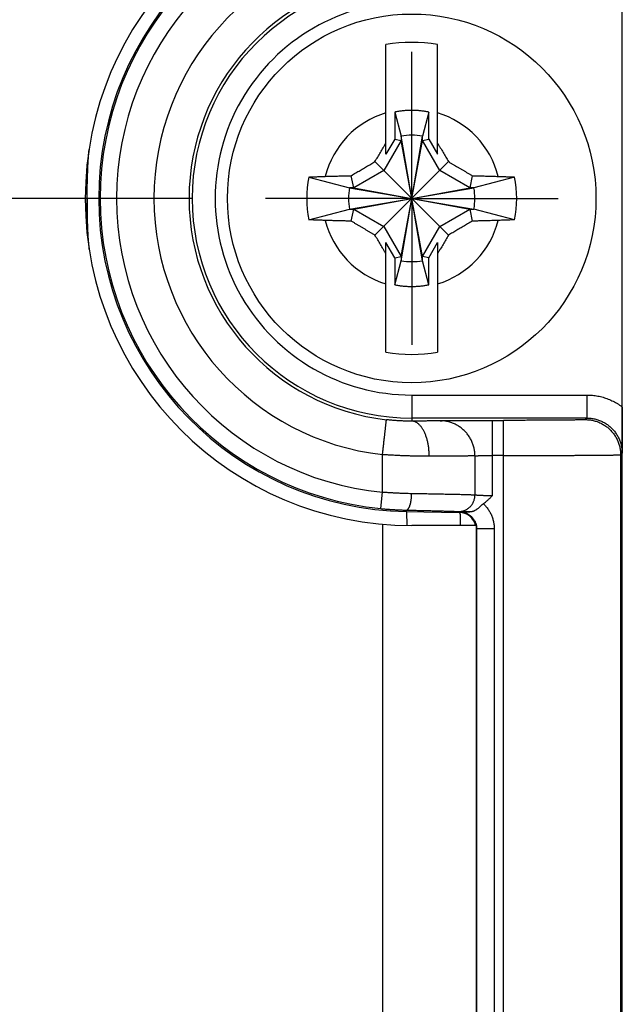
# Model space of a CAD drawing. Header units: inches. Extents: x 0 to 34, y 0 to 22.
# Tile 81 of 112: x 21.029 to 21.544, y 16.456 to 17.297. Entities that reach past the tile are written whole.
import ezdxf

# ---------------------------------------------------------------- set-up
doc = ezdxf.new("R2010")
doc.units = ezdxf.units.IN
doc.header["$LTSCALE"] = 1.87
doc.header["$MEASUREMENT"] = 0
doc.linetypes.add('CENTER', pattern=[0.6, 0.375, -0.075, 0.075, -0.075])
doc.layers.get('0').update_dxf_attribs({"linetype": 'CONTINUOUS'})
doc.layers.add('DEFAULT_1', color=7, linetype='CENTER')
doc.layers.add('DIMENSIONS', color=7, linetype='CONTINUOUS')
doc.styles.get("Standard").update_dxf_attribs({"font": 'txt', "width": 0.8})
doc.dimstyles.get("Standard").update_dxf_attribs({"dimtxt": 0.125, "dimasz": 0.18, "dimexe": 0.18, "dimexo": 0.0625, "dimgap": 0.09, "dimtad": 0, "dimtih": 1, "dimtoh": 1, "dimdec": 3, "dimzin": 4, "dimdsep": 46, "dimtxsty": 'STANDARD', "dimblk": '_FILLED', "dimblk1": '_FILLED', "dimblk2": '_FILLED', "dimcen": 0.09, "dimadec": 0, "dimazin": 0, "dimtol": 1, "dimtp": 0.01, "dimtm": 0.01, "dimtfac": 1, "dimtdec": 3, "dimtofl": 0, "dimtmove": 0, "dimatfit": 3, "dimldrblk": '_FILLED', "dimfxl": 1, "dimtolj": 1, "dimtzin": 4, "dimarcsym": 0})

# ---------------------------------------------------------------- blocks, each defined once
blk = doc.blocks.new('_FILLED')
at = {"color": 0, "linetype": 'BYBLOCK'}
blk.add_solid([(0, 0), (-1, 0.1736), (-1, -0.1736)], dxfattribs=at)
blk = doc.blocks.new('*D12')
at = {"layer": 'DIMENSIONS', "color": 2, "linetype": 'CONTINUOUS'}
for p, q in [((17.00008, 17.88681), (17.00008, 18.24681)), ((19.6149, 17.88681), (16.87508, 17.88681)), ((17.62928, 17.14395), (16.87508, 17.14395)), ((17.00008, 17.14395), (17.00008, 16.78395)), ((21.1768, 17.14395), (17.84508, 17.14395))]:
    blk.add_line(p, q, dxfattribs=at)
at = {"layer": 'DIMENSIONS', "color": 2, "linetype": 'CONTINUOUS', "xscale": 0.18, "yscale": 0.18, "zscale": 0.18}
for p, rotation in [((17.00008, 17.88681), 270), ((17.00008, 17.14395), 90)]:
    blk.add_blockref('_FILLED', p, dxfattribs=dict(at, rotation=rotation))
at = {"layer": 'DIMENSIONS', "color": 2, "linetype": 'CONTINUOUS', "width": 0.8}
for s, p in [('.743', (16.65008, 17.47096)), ('[', (16.65008, 17.28346)), (']', (17.25008, 17.28346)), ('18.87', (16.75008, 17.28346))]:
    blk.add_text(s, height=0.125, dxfattribs=at).set_placement(p)

msp = doc.modelspace()

# ---------------------------------------------------------------- linework, layer by layer
at = {"color": 7, "linetype": 'CONTINUOUS'}
for p, q in [((21.5444, 14.51959), (21.5444, 17.78831)), ((21.34235, 17.18163), (21.34235, 17.2754)), ((21.38644, 17.18163), (21.38644, 17.2754)), ((21.34985, 17.2177), (21.34985, 17.19462)), ((21.34985, 17.2177), (21.35524, 17.19714)), ((21.37894, 17.2177), (21.37355, 17.19714)), ((21.37894, 17.19462), (21.37894, 17.2177)), ((21.35524, 17.19348), (21.34046, 17.16788)), ((21.34985, 17.19462), (21.34235, 17.18163)), ((21.34985, 17.19462), (21.35524, 17.19348)), ((21.35524, 17.09075), (21.37355, 17.19714)), ((21.35524, 17.19714), (21.35524, 17.19348)), ((21.37355, 17.09075), (21.35524, 17.19714)), ((21.35524, 17.09441), (21.37355, 17.19348)), ((21.37355, 17.09441), (21.35524, 17.19348)), ((21.37355, 17.19348), (21.37355, 17.19714)), ((21.37355, 17.19348), (21.37894, 17.19462)), ((21.38833, 17.16788), (21.37355, 17.19348)), ((21.37894, 17.19462), (21.38644, 17.18163)), ((21.333, 17.11255), (21.39579, 17.17534)), ((21.333, 17.17534), (21.39579, 17.11255)), ((21.34046, 17.16788), (21.31486, 17.1531)), ((21.41393, 17.1531), (21.38833, 17.16788)), ((21.2765, 17.16221), (21.3112, 17.1531)), ((21.31486, 17.1531), (21.3127, 17.16336)), ((21.41609, 17.16336), (21.41393, 17.1531)), ((21.45229, 17.16221), (21.41759, 17.1531)), ((21.3112, 17.13479), (21.41759, 17.1531)), ((21.31486, 17.1531), (21.3112, 17.1531)), ((21.3112, 17.1531), (21.41759, 17.13479)), ((21.31486, 17.1531), (21.41393, 17.13479)), ((21.31486, 17.13479), (21.41393, 17.1531)), ((21.41759, 17.1531), (21.41393, 17.1531)), ((21.2765, 17.12569), (21.3112, 17.13479)), ((21.3112, 17.13479), (21.31486, 17.13479)), ((21.3127, 17.12453), (21.31486, 17.13479)), ((21.31486, 17.13479), (21.34046, 17.12001)), ((21.38833, 17.12001), (21.41393, 17.13479)), ((21.41393, 17.13479), (21.41609, 17.12453)), ((21.41393, 17.13479), (21.41759, 17.13479)), ((21.45229, 17.12569), (21.41759, 17.13479)), ((21.34046, 17.12001), (21.35524, 17.09441)), ((21.37355, 17.09441), (21.38833, 17.12001)), ((21.34235, 17.0125), (21.34235, 17.10626)), ((21.34985, 17.09328), (21.34235, 17.10626)), ((21.37894, 17.09328), (21.38644, 17.10626)), ((21.38644, 17.10626), (21.38644, 17.0125)), ((21.34985, 17.09328), (21.35524, 17.09441)), ((21.34985, 17.09328), (21.34985, 17.07019)), ((21.34985, 17.07019), (21.35524, 17.09075)), ((21.35524, 17.09441), (21.35524, 17.09075)), ((21.37355, 17.09075), (21.37355, 17.09441)), ((21.37894, 17.09328), (21.37355, 17.09441)), ((21.37894, 17.07019), (21.37355, 17.09075)), ((21.37894, 17.07019), (21.37894, 17.09328)), ((21.3644, 16.97596), (21.3644, 16.95371)), ((21.3644, 16.97596), (21.51422, 16.97596)), ((21.51423, 16.95628), (21.51423, 16.97596)), ((21.51423, 16.95628), (21.3644, 16.95628)), ((21.51423, 16.95628), (21.51291, 16.95496)), ((21.4332, 16.95435), (21.4332, 16.88974)), ((21.4332, 16.95435), (21.44291, 16.95435)), ((21.44291, 15.35354), (21.44291, 16.95435)), ((21.3394, 16.89292), (21.3394, 16.92508)), ((21.41839, 16.92402), (21.41839, 16.89046)), ((21.44291, 16.92435), (21.4332, 16.92435)), ((21.5429, 16.92496), (21.54423, 16.92628)), ((21.5429, 16.92496), (21.5429, 15.38294)), ((21.33801, 16.87899), (21.3394, 16.89292)), ((21.35975, 16.87769), (21.35973, 16.87649)), ((21.35973, 16.87649), (21.40508, 16.8757)), ((21.40561, 16.87622), (21.40508, 16.8757)), ((21.3394, 16.86557), (21.3394, 15.44233)), ((21.4194, 16.86445), (21.3644, 16.86445)), ((21.4194, 16.86445), (21.4194, 15.44345)), ((21.41992, 16.86165), (21.4194, 16.86113)), ((21.41992, 15.44624), (21.41992, 16.86165)), ((21.43492, 16.86165), (21.43492, 15.44624))]:
    msp.add_line(p, q, dxfattribs=at)
msp.add_circle((21.3644, 17.14395), 0.15748, dxfattribs=at)
for centre, radius, start, end in [((21.3644, 17.14345), 0.279, 90, 270), ((21.3644, 17.14395), 0.2675, 91, 269), ((21.3644, 17.14395), 0.26626, 95.68746, 264.31254), ((21.3644, 17.14395), 0.25227, 95.68746, 264.31254), ((21.3644, 17.14395), 0.22029, 96.51624, 263.48376), ((21.3644, 17.14395), 0.19029, 96.51624, 263.48376), ((21.3644, 17.14395), 0.18767, 90, 270), ((21.3644, 17.14395), 0.16799, 90, 270.00074), ((21.3644, 17.14395), 0.13329, 80.47883, 99.52117), ((21.3644, 17.14395), 0.0763, 106.79596, 165.72554), ((21.3644, 17.14395), 0.0763, 14.27446, 73.20404), ((21.3644, 17.14395), 0.05398, 80.23635, 99.76365), ((21.3644, 17.14395), 0.08977, 168.26459, 191.73541), ((21.3644, 17.14395), 0.08977, 348.26459, 11.73541), ((21.3644, 17.14395), 0.05398, 170.23635, 189.76365), ((21.3644, 17.14395), 0.05398, 350.23635, 9.76365), ((21.3644, 17.14395), 0.0763, 194.27446, 253.20404), ((21.3644, 17.14395), 0.0763, 286.79596, 345.72554), ((21.3644, 17.14395), 0.05398, 260.23635, 279.76365), ((21.3644, 17.14395), 0.13329, 260.47883, 279.52117), ((21.40483, 16.86113), 0.01457, 13.15672, 88.99946)]:
    msp.add_arc(centre, radius, start, end, dxfattribs=at)
for points, knots in [([(21.37894, 17.2177), (21.37788, 17.21791), (21.37574, 17.21829), (21.37252, 17.21871), (21.36927, 17.219), (21.36602, 17.21914), (21.36277, 17.21914), (21.35952, 17.219), (21.35628, 17.21871), (21.35305, 17.21829), (21.35091, 17.21791), (21.34985, 17.2177)], [0, 0, 0, 0, 0.111107, 0.222217, 0.33333, 0.444443, 0.555557, 0.66667, 0.777783, 0.888893, 1, 1, 1, 1]), ([(21.08704, 17.14394), (21.08704, 17.14898), (21.08716, 17.15882), (21.08771, 17.17272), (21.08829, 17.18156), (21.08861, 17.18562)], [0, 0, 0, 0, 0.362916, 0.706872, 1, 1, 1, 1]), ([(21.333, 17.17534), (21.33338, 17.176), (21.33415, 17.17732), (21.33531, 17.17929), (21.33646, 17.18126), (21.33762, 17.18322), (21.33878, 17.1852), (21.33996, 17.18719), (21.34115, 17.1892), (21.34195, 17.19055), (21.34235, 17.19123)], [0, 0, 0, 0, 0.124393, 0.248218, 0.371803, 0.495492, 0.619633, 0.744729, 0.871331, 1, 1, 1, 1]), ([(21.38644, 17.19123), (21.38685, 17.19055), (21.38765, 17.1892), (21.38884, 17.18719), (21.39001, 17.1852), (21.39117, 17.18322), (21.39233, 17.18126), (21.39348, 17.17929), (21.39464, 17.17732), (21.39541, 17.176), (21.39579, 17.17534)], [0, 0, 0, 0, 0.128668, 0.25527, 0.380366, 0.504507, 0.628196, 0.751781, 0.875606, 1, 1, 1, 1]), ([(21.3127, 17.16336), (21.31335, 17.16375), (21.31465, 17.16453), (21.31657, 17.16567), (21.31845, 17.16679), (21.32031, 17.16789), (21.32214, 17.16897), (21.32396, 17.17004), (21.32576, 17.17111), (21.32757, 17.17217), (21.32937, 17.17322), (21.33118, 17.17428), (21.33239, 17.17499), (21.333, 17.17534)], [0, 0, 0, 0, 0.097122, 0.191869, 0.284666, 0.375935, 0.466087, 0.555461, 0.644377, 0.733078, 0.821773, 0.910679, 1, 1, 1, 1]), ([(21.39579, 17.17534), (21.39647, 17.17495), (21.39781, 17.17417), (21.39981, 17.17299), (21.40181, 17.17182), (21.4038, 17.17065), (21.4058, 17.16947), (21.40781, 17.16829), (21.40983, 17.16709), (21.41188, 17.16587), (21.41397, 17.16463), (21.41538, 17.16379), (21.41609, 17.16336)], [0, 0, 0, 0, 0.099149, 0.197665, 0.295804, 0.393836, 0.492028, 0.590742, 0.690392, 0.791467, 0.894493, 1, 1, 1, 1]), ([(21.2765, 17.16221), (21.27764, 17.16226), (21.27993, 17.16236), (21.2834, 17.16251), (21.28691, 17.16264), (21.28927, 17.16272), (21.29045, 17.16276)], [0, 0, 0, 0, 0.244634, 0.492916, 0.74474, 1, 1, 1, 1]), ([(21.29045, 17.16276), (21.29232, 17.16282), (21.29584, 17.16293), (21.30082, 17.16307), (21.30521, 17.16319), (21.30911, 17.16328), (21.31155, 17.16334), (21.3127, 17.16336)], [0, 0, 0, 0, 0.252067, 0.474556, 0.670929, 0.844817, 1, 1, 1, 1]), ([(21.41609, 17.16336), (21.41704, 17.16334), (21.41903, 17.1633), (21.42216, 17.16322), (21.42562, 17.16313), (21.42946, 17.16303), (21.43374, 17.1629), (21.43675, 17.16281), (21.43834, 17.16276)], [0, 0, 0, 0, 0.128092, 0.267937, 0.422347, 0.594073, 0.785773, 1, 1, 1, 1]), ([(21.43834, 17.16276), (21.43953, 17.16272), (21.44188, 17.16264), (21.4454, 17.16251), (21.44886, 17.16236), (21.45115, 17.16226), (21.45229, 17.16221)], [0, 0, 0, 0, 0.25526, 0.507084, 0.755366, 1, 1, 1, 1]), ([(21.08878, 17.10018), (21.08876, 17.10044), (21.08836, 17.10522), (21.08772, 17.11477), (21.08716, 17.1291), (21.08704, 17.13891), (21.08704, 17.14394)], [0, 0, 0, 0, 0.017632, 0.328521, 0.655424, 1, 1, 1, 1]), ([(21.29045, 17.12513), (21.28927, 17.12517), (21.28691, 17.12525), (21.2834, 17.12539), (21.27993, 17.12553), (21.27764, 17.12564), (21.2765, 17.12569)], [0, 0, 0, 0, 0.25526, 0.507084, 0.755366, 1, 1, 1, 1]), ([(21.3127, 17.12453), (21.31175, 17.12455), (21.30976, 17.1246), (21.30663, 17.12467), (21.30317, 17.12476), (21.29933, 17.12487), (21.29505, 17.12499), (21.29204, 17.12508), (21.29045, 17.12513)], [0, 0, 0, 0, 0.128092, 0.267937, 0.422347, 0.594073, 0.785773, 1, 1, 1, 1]), ([(21.333, 17.11255), (21.33233, 17.11294), (21.33099, 17.11373), (21.32898, 17.1149), (21.32698, 17.11607), (21.32499, 17.11725), (21.32299, 17.11842), (21.32099, 17.11961), (21.31896, 17.12081), (21.31691, 17.12202), (21.31482, 17.12327), (21.31341, 17.12411), (21.3127, 17.12453)], [0, 0, 0, 0, 0.099151, 0.197667, 0.295806, 0.393839, 0.492032, 0.590746, 0.690395, 0.79147, 0.894495, 1, 1, 1, 1]), ([(21.41609, 17.12453), (21.41544, 17.12414), (21.41414, 17.12337), (21.41222, 17.12222), (21.41034, 17.12111), (21.40848, 17.12001), (21.40665, 17.11893), (21.40483, 17.11785), (21.40303, 17.11679), (21.40122, 17.11573), (21.39942, 17.11467), (21.39761, 17.11361), (21.3964, 17.1129), (21.39579, 17.11255)], [0, 0, 0, 0, 0.097123, 0.191872, 0.284669, 0.375938, 0.46609, 0.555464, 0.64438, 0.73308, 0.821775, 0.91068, 1, 1, 1, 1]), ([(21.43834, 17.12513), (21.43647, 17.12507), (21.43295, 17.12497), (21.42798, 17.12482), (21.42358, 17.12471), (21.41969, 17.12461), (21.41724, 17.12456), (21.41609, 17.12453)], [0, 0, 0, 0, 0.252067, 0.474556, 0.670929, 0.844817, 1, 1, 1, 1]), ([(21.45229, 17.12569), (21.45115, 17.12564), (21.44886, 17.12553), (21.4454, 17.12539), (21.44188, 17.12525), (21.43953, 17.12517), (21.43834, 17.12513)], [0, 0, 0, 0, 0.244634, 0.492916, 0.74474, 1, 1, 1, 1]), ([(21.34235, 17.09667), (21.34195, 17.09735), (21.34115, 17.0987), (21.33996, 17.10071), (21.33878, 17.1027), (21.33762, 17.10467), (21.33646, 17.10664), (21.33531, 17.1086), (21.33415, 17.11057), (21.33338, 17.11189), (21.333, 17.11255)], [0, 0, 0, 0, 0.128668, 0.25527, 0.380365, 0.504507, 0.628196, 0.751781, 0.875606, 1, 1, 1, 1]), ([(21.39579, 17.11255), (21.39541, 17.11189), (21.39464, 17.11057), (21.39348, 17.1086), (21.39233, 17.10664), (21.39117, 17.10467), (21.39001, 17.1027), (21.38884, 17.10071), (21.38765, 17.0987), (21.38685, 17.09735), (21.38644, 17.09667)], [0, 0, 0, 0, 0.124394, 0.248219, 0.371804, 0.495493, 0.619634, 0.74473, 0.871332, 1, 1, 1, 1]), ([(21.34985, 17.07019), (21.35091, 17.06998), (21.35305, 17.06961), (21.35628, 17.06918), (21.35952, 17.0689), (21.36277, 17.06876), (21.36602, 17.06876), (21.36927, 17.0689), (21.37252, 17.06918), (21.37574, 17.06961), (21.37788, 17.06998), (21.37894, 17.07019)], [0, 0, 0, 0, 0.111107, 0.222217, 0.33333, 0.444443, 0.555557, 0.66667, 0.777783, 0.888893, 1, 1, 1, 1]), ([(21.51422, 16.97596), (21.51498, 16.97596), (21.51651, 16.97593), (21.51881, 16.97577), (21.52111, 16.9755), (21.5234, 16.97513), (21.52568, 16.97464), (21.52794, 16.97405), (21.53016, 16.97336), (21.53235, 16.97256), (21.5345, 16.97165), (21.5366, 16.97066), (21.53865, 16.96956), (21.54064, 16.96838), (21.54256, 16.96711), (21.54379, 16.96621), (21.5444, 16.96574)], [0, 0, 0, 0, 0.070809, 0.141831, 0.213168, 0.284748, 0.356495, 0.428346, 0.500258, 0.572181, 0.644046, 0.715775, 0.787299, 0.858552, 0.92947, 1, 1, 1, 1]), ([(21.5444, 16.96574), (21.5444, 16.96515), (21.5444, 16.96395), (21.54439, 16.96211), (21.54439, 16.9602), (21.54439, 16.95822), (21.54438, 16.95618), (21.54438, 16.95405), (21.54437, 16.95181), (21.54436, 16.94946), (21.54435, 16.94702), (21.54434, 16.94453), (21.54433, 16.94201), (21.54431, 16.93947), (21.5443, 16.93688), (21.54428, 16.93423), (21.54426, 16.93156), (21.54424, 16.9289), (21.54423, 16.92714), (21.54423, 16.92628)], [0, 0, 0, 0, 0.044839, 0.091448, 0.139783, 0.189902, 0.24177, 0.295434, 0.351714, 0.411494, 0.474077, 0.537421, 0.601, 0.665314, 0.730886, 0.79817, 0.866423, 0.934158, 1, 1, 1, 1]), ([(21.51423, 16.95628), (21.51479, 16.95628), (21.51591, 16.95625), (21.51759, 16.9561), (21.51926, 16.95587), (21.52091, 16.95554), (21.52254, 16.95512), (21.52414, 16.95461), (21.52572, 16.95401), (21.52726, 16.95332), (21.52875, 16.95255), (21.5302, 16.95169), (21.5316, 16.95075), (21.53295, 16.94974), (21.53423, 16.94865), (21.53546, 16.9475), (21.53661, 16.94627), (21.5377, 16.94499), (21.53871, 16.94364), (21.53964, 16.94224), (21.5405, 16.94079), (21.54127, 16.9393), (21.54196, 16.93776), (21.54256, 16.93619), (21.54307, 16.93459), (21.54349, 16.93296), (21.54382, 16.93131), (21.54405, 16.92964), (21.54419, 16.92796), (21.54423, 16.92684), (21.54423, 16.92628)], [0, 0, 0, 0, 0.035732, 0.071464, 0.107195, 0.142925, 0.178654, 0.214383, 0.250111, 0.285838, 0.321564, 0.35729, 0.393016, 0.428744, 0.464471, 0.500193, 0.535906, 0.571609, 0.607301, 0.642981, 0.678659, 0.714339, 0.750028, 0.785727, 0.821434, 0.857149, 0.892867, 0.928584, 0.964297, 1, 1, 1, 1]), ([(21.3394, 16.92508), (21.33946, 16.92563), (21.33959, 16.92674), (21.33978, 16.92839), (21.33997, 16.93004), (21.34015, 16.93167), (21.34034, 16.93327), (21.34052, 16.93486), (21.34069, 16.93641), (21.34087, 16.93793), (21.34104, 16.93941), (21.3412, 16.94084), (21.34136, 16.94222), (21.34151, 16.94355), (21.34165, 16.94483), (21.34179, 16.94604), (21.34192, 16.94718), (21.34205, 16.94826), (21.34216, 16.94927), (21.34227, 16.9502), (21.34236, 16.95105), (21.34245, 16.95182), (21.34253, 16.95251), (21.3426, 16.95311), (21.34266, 16.95363), (21.34271, 16.95406), (21.34273, 16.95439), (21.34279, 16.95465), (21.34275, 16.95478), (21.34282, 16.95488), (21.3428, 16.95488)], [0, 0, 0, 0, 0.055738, 0.111319, 0.16656, 0.221284, 0.275317, 0.328493, 0.380646, 0.431615, 0.48124, 0.529369, 0.57585, 0.620542, 0.663303, 0.704, 0.742507, 0.778704, 0.812478, 0.843725, 0.872347, 0.898254, 0.921366, 0.94161, 0.958923, 0.973252, 0.984553, 0.992791, 0.997941, 1, 1, 1, 1]), ([(21.3644, 16.95371), (21.36384, 16.95371), (21.36272, 16.95371), (21.36101, 16.95372), (21.35926, 16.95375), (21.35748, 16.9538), (21.35567, 16.95387), (21.35384, 16.95396), (21.35199, 16.95406), (21.35014, 16.95419), (21.34829, 16.95434), (21.34644, 16.9545), (21.34461, 16.95468), (21.3434, 16.95481), (21.3428, 16.95488)], [0, 0, 0, 0, 0.076777, 0.155742, 0.236635, 0.31917, 0.403042, 0.487929, 0.5735, 0.659419, 0.745351, 0.83097, 0.915956, 1, 1, 1, 1]), ([(21.38877, 16.95402), (21.38862, 16.95401), (21.38828, 16.954), (21.38772, 16.95398), (21.38703, 16.95396), (21.38623, 16.95394), (21.38531, 16.95392), (21.38428, 16.9539), (21.38314, 16.95388), (21.3819, 16.95386), (21.38055, 16.95384), (21.3791, 16.95382), (21.37756, 16.95381), (21.37592, 16.95379), (21.37418, 16.95378), (21.37237, 16.95376), (21.37047, 16.95375), (21.3685, 16.95373), (21.36647, 16.95372), (21.36509, 16.95371), (21.3644, 16.95371)], [0, 0, 0, 0, 0.018293, 0.0415, 0.06961, 0.102564, 0.140269, 0.182592, 0.229382, 0.280516, 0.335876, 0.395343, 0.458806, 0.526154, 0.597253, 0.671879, 0.749767, 0.830627, 0.914153, 1, 1, 1, 1]), ([(21.3794, 16.92371), (21.37939, 16.92427), (21.37937, 16.92538), (21.3793, 16.92705), (21.37917, 16.92871), (21.37901, 16.93035), (21.37879, 16.93197), (21.37853, 16.93357), (21.37823, 16.93513), (21.37789, 16.93666), (21.3775, 16.93815), (21.37707, 16.9396), (21.3766, 16.94099), (21.3761, 16.94233), (21.37555, 16.94361), (21.37498, 16.94484), (21.37437, 16.94599), (21.37373, 16.94708), (21.37306, 16.94809), (21.37236, 16.94903), (21.37164, 16.94989), (21.37089, 16.95067), (21.37013, 16.95136), (21.36935, 16.95197), (21.36855, 16.95249), (21.36773, 16.95292), (21.36691, 16.95326), (21.36608, 16.95351), (21.36524, 16.95367), (21.36468, 16.95371), (21.3644, 16.95371)], [0, 0, 0, 0, 0.046174, 0.092259, 0.138136, 0.183691, 0.228822, 0.273431, 0.317422, 0.360695, 0.40316, 0.444729, 0.485325, 0.524873, 0.563308, 0.600572, 0.636617, 0.671408, 0.70492, 0.737143, 0.768084, 0.797766, 0.826231, 0.853545, 0.879795, 0.905099, 0.929598, 0.953456, 0.976858, 1, 1, 1, 1]), ([(21.38877, 16.95402), (21.38891, 16.95403), (21.38922, 16.95404), (21.38974, 16.95406), (21.39038, 16.95408), (21.39113, 16.9541), (21.39198, 16.95412), (21.39294, 16.95413), (21.394, 16.95415), (21.39516, 16.95417), (21.39641, 16.95418), (21.39776, 16.9542), (21.39921, 16.95422), (21.40073, 16.95423), (21.40234, 16.95424), (21.40403, 16.95426), (21.40579, 16.95427), (21.40762, 16.95428), (21.40952, 16.95429), (21.41148, 16.9543), (21.4135, 16.95431), (21.41556, 16.95432), (21.41767, 16.95433), (21.41981, 16.95433), (21.422, 16.95434), (21.42421, 16.95434), (21.42644, 16.95435), (21.42869, 16.95435), (21.43095, 16.95435), (21.43245, 16.95435), (21.4332, 16.95435)], [0, 0, 0, 0, 0.009301, 0.021131, 0.035471, 0.052279, 0.071502, 0.09308, 0.116946, 0.143053, 0.171358, 0.201798, 0.234277, 0.268682, 0.304923, 0.342927, 0.382618, 0.4239, 0.46666, 0.510785, 0.556143, 0.602598, 0.650034, 0.698376, 0.74755, 0.797422, 0.847799, 0.898488, 0.949292, 1, 1, 1, 1]), ([(21.41839, 16.92402), (21.41839, 16.92458), (21.41836, 16.9257), (21.41822, 16.92738), (21.41798, 16.92904), (21.41766, 16.93069), (21.41724, 16.93232), (21.41673, 16.93393), (21.41614, 16.9355), (21.41546, 16.93703), (21.4147, 16.93853), (21.41385, 16.93998), (21.41293, 16.94138), (21.41193, 16.94272), (21.41085, 16.94401), (21.40971, 16.94523), (21.4085, 16.94639), (21.40723, 16.94747), (21.40591, 16.94848), (21.40452, 16.94942), (21.40309, 16.95028), (21.40162, 16.95105), (21.4001, 16.95174), (21.39855, 16.95234), (21.39697, 16.95285), (21.39536, 16.95328), (21.39373, 16.95361), (21.39208, 16.95384), (21.39043, 16.95399), (21.38932, 16.95402), (21.38877, 16.95402)], [0, 0, 0, 0, 0.03592, 0.071844, 0.107767, 0.143682, 0.179588, 0.215483, 0.251367, 0.287236, 0.323087, 0.358918, 0.394727, 0.430514, 0.466276, 0.502014, 0.537727, 0.573414, 0.609075, 0.644711, 0.680324, 0.715913, 0.751481, 0.787029, 0.822556, 0.858066, 0.893564, 0.929053, 0.964531, 1, 1, 1, 1]), ([(21.51291, 16.95496), (21.51288, 16.95493), (21.51276, 16.95493), (21.51253, 16.95489), (21.51215, 16.95487), (21.51165, 16.95484), (21.511, 16.95482), (21.51021, 16.95479), (21.50929, 16.95477), (21.50824, 16.95474), (21.50706, 16.95472), (21.50575, 16.95469), (21.50432, 16.95467), (21.50276, 16.95464), (21.50109, 16.95462), (21.49929, 16.9546), (21.49739, 16.95458), (21.49537, 16.95456), (21.49326, 16.95454), (21.49104, 16.95452), (21.48872, 16.9545), (21.48632, 16.95448), (21.48383, 16.95447), (21.48125, 16.95445), (21.4786, 16.95444), (21.47588, 16.95442), (21.47309, 16.95441), (21.47024, 16.9544), (21.46734, 16.95439), (21.46439, 16.95438), (21.4614, 16.95437), (21.45837, 16.95437), (21.4553, 16.95436), (21.45222, 16.95436), (21.44912, 16.95435), (21.44602, 16.95435), (21.44394, 16.95435), (21.44291, 16.95435)], [0, 0, 0, 0, 0.001432, 0.004797, 0.010135, 0.017448, 0.026726, 0.037951, 0.051093, 0.066118, 0.082996, 0.101699, 0.122199, 0.144459, 0.168432, 0.194065, 0.221302, 0.250087, 0.280362, 0.312067, 0.34514, 0.379521, 0.415146, 0.45195, 0.489851, 0.528763, 0.568598, 0.609277, 0.650734, 0.692905, 0.735715, 0.779065, 0.822843, 0.866939, 0.911239, 0.955631, 1, 1, 1, 1]), ([(21.51291, 16.95496), (21.51347, 16.95496), (21.51459, 16.95492), (21.51627, 16.95478), (21.51793, 16.95455), (21.51958, 16.95422), (21.52121, 16.9538), (21.52282, 16.95329), (21.52439, 16.95269), (21.52593, 16.952), (21.52742, 16.95123), (21.52887, 16.95037), (21.53027, 16.94944), (21.53162, 16.94842), (21.53291, 16.94734), (21.53413, 16.94618), (21.53529, 16.94496), (21.53637, 16.94367), (21.53738, 16.94233), (21.53832, 16.94093), (21.53917, 16.93948), (21.53995, 16.93798), (21.54064, 16.93644), (21.54124, 16.93487), (21.54175, 16.93327), (21.54217, 16.93164), (21.5425, 16.92998), (21.54273, 16.92832), (21.54287, 16.92664), (21.5429, 16.92552), (21.5429, 16.92496)], [0, 0, 0, 0, 0.035711, 0.071424, 0.107138, 0.142852, 0.178566, 0.21428, 0.249995, 0.285709, 0.321423, 0.357137, 0.392852, 0.428568, 0.464283, 0.499998, 0.535712, 0.571427, 0.607141, 0.642857, 0.678572, 0.714287, 0.750001, 0.785715, 0.821429, 0.857143, 0.892858, 0.928572, 0.964286, 1, 1, 1, 1]), ([(21.3794, 16.92371), (21.37837, 16.92371), (21.37631, 16.92371), (21.37318, 16.92373), (21.36998, 16.92376), (21.36673, 16.92382), (21.36342, 16.9239), (21.36007, 16.924), (21.35669, 16.92412), (21.35327, 16.92426), (21.34982, 16.92443), (21.34636, 16.92462), (21.34288, 16.92484), (21.34056, 16.92499), (21.3394, 16.92508)], [0, 0, 0, 0, 0.076557, 0.154848, 0.23473, 0.316052, 0.398664, 0.482414, 0.567148, 0.652708, 0.738934, 0.825667, 0.912745, 1, 1, 1, 1]), ([(21.41839, 16.92402), (21.41819, 16.92401), (21.41774, 16.924), (21.417, 16.92398), (21.41611, 16.92397), (21.41509, 16.92395), (21.41393, 16.92393), (21.41264, 16.92391), (21.41122, 16.9239), (21.40967, 16.92388), (21.408, 16.92387), (21.4062, 16.92385), (21.40428, 16.92383), (21.40225, 16.92382), (21.4001, 16.92381), (21.39784, 16.92379), (21.39548, 16.92378), (21.39302, 16.92377), (21.39047, 16.92375), (21.38782, 16.92374), (21.38508, 16.92373), (21.38227, 16.92372), (21.38036, 16.92372), (21.3794, 16.92371)], [0, 0, 0, 0, 0.015522, 0.034642, 0.057325, 0.083532, 0.113215, 0.146322, 0.182793, 0.222563, 0.265561, 0.311711, 0.360929, 0.413127, 0.468212, 0.526086, 0.586645, 0.64978, 0.715379, 0.783324, 0.853493, 0.925762, 1, 1, 1, 1]), ([(21.41839, 16.92402), (21.41846, 16.92403), (21.41861, 16.92405), (21.41887, 16.92408), (21.41919, 16.9241), (21.41958, 16.92412), (21.42002, 16.92415), (21.42053, 16.92417), (21.4211, 16.92419), (21.42172, 16.92421), (21.42239, 16.92423), (21.42311, 16.92425), (21.42387, 16.92427), (21.42468, 16.92428), (21.42553, 16.9243), (21.42641, 16.92431), (21.42732, 16.92432), (21.42826, 16.92433), (21.42922, 16.92434), (21.4302, 16.92434), (21.4312, 16.92435), (21.4322, 16.92435), (21.43287, 16.92435), (21.4332, 16.92435)], [0, 0, 0, 0, 0.013127, 0.030682, 0.052603, 0.078798, 0.109151, 0.143522, 0.181752, 0.223656, 0.269041, 0.317709, 0.369454, 0.424056, 0.481277, 0.540864, 0.602542, 0.666021, 0.731002, 0.797192, 0.864291, 0.931996, 1, 1, 1, 1]), ([(21.44291, 16.92435), (21.44428, 16.92435), (21.44702, 16.92435), (21.45112, 16.92435), (21.4552, 16.92436), (21.45927, 16.92436), (21.46331, 16.92436), (21.46731, 16.92437), (21.47127, 16.92438), (21.47519, 16.92438), (21.47905, 16.92439), (21.48285, 16.9244), (21.48658, 16.92441), (21.49023, 16.92442), (21.49381, 16.92444), (21.4973, 16.92445), (21.5007, 16.92446), (21.50401, 16.92448), (21.5072, 16.92449), (21.51029, 16.92451), (21.51327, 16.92453), (21.51613, 16.92455), (21.51886, 16.92457), (21.52147, 16.92458), (21.52394, 16.9246), (21.52628, 16.92463), (21.52847, 16.92465), (21.53052, 16.92467), (21.53242, 16.92469), (21.53417, 16.92471), (21.53577, 16.92474), (21.53721, 16.92476), (21.53849, 16.92478), (21.53961, 16.92481), (21.54057, 16.92483), (21.54136, 16.92485), (21.54198, 16.92488), (21.54244, 16.9249), (21.54272, 16.92493), (21.54287, 16.92493), (21.5429, 16.92496)], [0, 0, 0, 0, 0.041094, 0.082119, 0.123005, 0.163683, 0.204085, 0.244142, 0.283786, 0.322951, 0.36157, 0.399579, 0.436912, 0.473507, 0.509303, 0.544238, 0.578253, 0.611291, 0.643297, 0.674216, 0.703995, 0.732586, 0.759938, 0.786007, 0.810747, 0.834118, 0.85608, 0.876595, 0.895629, 0.913151, 0.92913, 0.943539, 0.956355, 0.967555, 0.977121, 0.985037, 0.99129, 0.995869, 0.998771, 1, 1, 1, 1]), ([(21.36436, 16.89169), (21.36335, 16.89171), (21.36132, 16.89175), (21.35825, 16.89184), (21.35516, 16.89195), (21.35204, 16.89209), (21.3489, 16.89226), (21.34574, 16.89245), (21.34257, 16.89267), (21.34046, 16.89284), (21.3394, 16.89292)], [0, 0, 0, 0, 0.121286, 0.243971, 0.367881, 0.49285, 0.618716, 0.745314, 0.87247, 1, 1, 1, 1]), ([(21.35975, 16.87769), (21.35985, 16.8777), (21.36005, 16.87772), (21.36036, 16.87782), (21.36066, 16.87799), (21.36095, 16.87823), (21.36124, 16.87852), (21.36152, 16.87887), (21.3618, 16.87929), (21.36206, 16.87976), (21.36232, 16.88028), (21.36257, 16.88086), (21.3628, 16.88149), (21.36302, 16.88216), (21.36323, 16.88288), (21.36342, 16.88364), (21.3636, 16.88444), (21.36376, 16.88527), (21.3639, 16.88613), (21.36403, 16.88702), (21.36414, 16.88793), (21.36422, 16.88885), (21.36429, 16.88979), (21.36434, 16.89074), (21.36436, 16.89137), (21.36436, 16.89169)], [0, 0, 0, 0, 0.019391, 0.039696, 0.061593, 0.085597, 0.112069, 0.141246, 0.17326, 0.20816, 0.245937, 0.286537, 0.32987, 0.375815, 0.424229, 0.474944, 0.527773, 0.582514, 0.63895, 0.696851, 0.755991, 0.816136, 0.877035, 0.938418, 1, 1, 1, 1]), ([(21.41839, 16.89046), (21.41818, 16.89047), (21.41771, 16.89049), (21.41694, 16.89053), (21.41601, 16.89057), (21.41493, 16.89061), (21.41371, 16.89065), (21.41235, 16.89069), (21.41085, 16.89073), (21.40921, 16.89078), (21.40744, 16.89083), (21.40554, 16.89088), (21.40351, 16.89093), (21.40136, 16.89098), (21.39908, 16.89103), (21.3967, 16.89108), (21.3942, 16.89113), (21.3916, 16.89119), (21.3889, 16.89124), (21.3861, 16.8913), (21.38322, 16.89135), (21.38025, 16.89141), (21.3772, 16.89147), (21.37408, 16.89152), (21.37089, 16.89158), (21.36765, 16.89164), (21.36546, 16.89167), (21.36436, 16.89169)], [0, 0, 0, 0, 0.01165, 0.026079, 0.043261, 0.063162, 0.085744, 0.110965, 0.138777, 0.169125, 0.201952, 0.237195, 0.274786, 0.314652, 0.356719, 0.400904, 0.447123, 0.495288, 0.545306, 0.597081, 0.650514, 0.705502, 0.761942, 0.819723, 0.878735, 0.938866, 1, 1, 1, 1]), ([(21.40432, 16.87646), (21.40463, 16.87645), (21.40524, 16.87647), (21.40615, 16.87654), (21.40705, 16.87668), (21.40795, 16.87688), (21.40883, 16.87714), (21.40969, 16.87745), (21.41052, 16.87782), (21.41134, 16.87825), (21.41212, 16.87873), (21.41287, 16.87926), (21.41358, 16.87985), (21.41425, 16.88047), (21.41489, 16.88114), (21.41547, 16.88186), (21.41601, 16.88261), (21.4165, 16.88339), (21.41694, 16.8842), (21.41732, 16.88505), (21.41765, 16.88591), (21.41791, 16.8868), (21.41813, 16.8877), (21.41828, 16.88861), (21.41837, 16.88953), (21.41839, 16.89015), (21.41839, 16.89046)], [0, 0, 0, 0, 0.041368, 0.082766, 0.124181, 0.165607, 0.207048, 0.248512, 0.290009, 0.33154, 0.373101, 0.414696, 0.456325, 0.497988, 0.539687, 0.581421, 0.623187, 0.664983, 0.706805, 0.748648, 0.790506, 0.832386, 0.874286, 0.916201, 0.958113, 1, 1, 1, 1]), ([(21.4332, 16.88974), (21.43287, 16.88976), (21.4322, 16.88978), (21.4312, 16.88981), (21.4302, 16.88985), (21.42922, 16.88989), (21.42826, 16.88992), (21.42733, 16.88996), (21.42641, 16.89), (21.42553, 16.89004), (21.42469, 16.89008), (21.42388, 16.89011), (21.42311, 16.89015), (21.42239, 16.89019), (21.42172, 16.89022), (21.4211, 16.89026), (21.42053, 16.89029), (21.42002, 16.89032), (21.41958, 16.89035), (21.41919, 16.89038), (21.41887, 16.89041), (21.41861, 16.89043), (21.41846, 16.89045), (21.41839, 16.89046)], [0, 0, 0, 0, 0.068061, 0.135775, 0.202843, 0.268974, 0.333878, 0.397274, 0.458892, 0.518469, 0.575742, 0.630432, 0.68227, 0.731016, 0.776455, 0.818386, 0.856619, 0.890981, 0.921318, 0.947493, 0.969392, 0.986919, 1, 1, 1, 1]), ([(21.42566, 16.88315), (21.42623, 16.88359), (21.42741, 16.88453), (21.42922, 16.88608), (21.43116, 16.88784), (21.4325, 16.88909), (21.4332, 16.88974)], [0, 0, 0, 0, 0.21523, 0.452167, 0.71303, 1, 1, 1, 1]), ([(21.42566, 16.88315), (21.4255, 16.88302), (21.42516, 16.88275), (21.42464, 16.8823), (21.4241, 16.88182), (21.42353, 16.8813), (21.42295, 16.88076), (21.42234, 16.88021), (21.42171, 16.87966), (21.42107, 16.87911), (21.42042, 16.8786), (21.41977, 16.87812), (21.41913, 16.87769), (21.41849, 16.87732), (21.41788, 16.877), (21.41728, 16.87673), (21.41671, 16.87653), (21.41615, 16.87637), (21.41562, 16.87625), (21.4151, 16.87618), (21.4146, 16.87614), (21.41428, 16.87613), (21.41412, 16.87614)], [0, 0, 0, 0, 0.04529, 0.094496, 0.147119, 0.202576, 0.26043, 0.320043, 0.380717, 0.441759, 0.50205, 0.560517, 0.616567, 0.669812, 0.719908, 0.766795, 0.810822, 0.852305, 0.891606, 0.929164, 0.965229, 1, 1, 1, 1]), ([(21.42566, 16.88315), (21.42605, 16.88278), (21.42681, 16.88202), (21.42788, 16.88083), (21.42889, 16.87957), (21.42983, 16.87827), (21.43069, 16.87692), (21.43148, 16.87552), (21.4322, 16.87409), (21.43283, 16.87261), (21.43339, 16.8711), (21.43386, 16.86957), (21.43425, 16.86801), (21.43455, 16.86643), (21.43477, 16.86484), (21.43489, 16.86325), (21.43492, 16.86218), (21.43492, 16.86165)], [0, 0, 0, 0, 0.066795, 0.133576, 0.200334, 0.267057, 0.333732, 0.40036, 0.466986, 0.53366, 0.600393, 0.66716, 0.733929, 0.800652, 0.867277, 0.933753, 1, 1, 1, 1]), ([(21.33801, 16.87899), (21.33905, 16.87889), (21.34114, 16.87869), (21.34428, 16.87844), (21.34741, 16.87821), (21.35054, 16.87803), (21.35363, 16.87788), (21.3567, 16.87777), (21.35874, 16.87771), (21.35975, 16.87769)], [0, 0, 0, 0, 0.144503, 0.289137, 0.433484, 0.577141, 0.719712, 0.860798, 1, 1, 1, 1]), ([(21.35975, 16.87769), (21.36069, 16.87768), (21.36256, 16.87764), (21.36534, 16.87758), (21.36807, 16.87752), (21.37075, 16.87746), (21.37336, 16.8774), (21.3759, 16.87734), (21.37836, 16.87729), (21.38074, 16.87723), (21.38303, 16.87717), (21.38523, 16.87711), (21.38734, 16.87706), (21.38934, 16.877), (21.39124, 16.87695), (21.39303, 16.8769), (21.39471, 16.87685), (21.39628, 16.8768), (21.39772, 16.87675), (21.39904, 16.8767), (21.40024, 16.87666), (21.40132, 16.87662), (21.40226, 16.87657), (21.40307, 16.87654), (21.40374, 16.8765), (21.40414, 16.87647), (21.40432, 16.87646)], [0, 0, 0, 0, 0.063305, 0.125734, 0.187085, 0.24717, 0.305806, 0.362819, 0.418056, 0.471427, 0.52286, 0.572271, 0.619549, 0.664581, 0.707259, 0.747489, 0.785184, 0.82027, 0.852692, 0.882399, 0.909334, 0.933412, 0.954562, 0.972729, 0.987877, 1, 1, 1, 1]), ([(21.35982, 16.87627), (21.35984, 16.87617), (21.35987, 16.8759), (21.35991, 16.87546), (21.35994, 16.87489), (21.35998, 16.87419), (21.36001, 16.87337), (21.36004, 16.87243), (21.36006, 16.87137), (21.36009, 16.87019), (21.36011, 16.8689), (21.36012, 16.8675), (21.36014, 16.86601), (21.36014, 16.865), (21.36015, 16.86448)], [0, 0, 0, 0, 0.027293, 0.065265, 0.113871, 0.173021, 0.242603, 0.322479, 0.412478, 0.512412, 0.622068, 0.741215, 0.869597, 1, 1, 1, 1]), ([(21.40432, 16.87646), (21.40442, 16.87645), (21.40464, 16.87644), (21.40501, 16.87642), (21.40547, 16.8764), (21.40601, 16.87638), (21.40662, 16.87635), (21.40732, 16.87633), (21.40808, 16.8763), (21.40893, 16.87628), (21.40984, 16.87625), (21.41082, 16.87622), (21.41187, 16.87619), (21.41297, 16.87617), (21.41373, 16.87615), (21.41412, 16.87614)], [0, 0, 0, 0, 0.029554, 0.067662, 0.114238, 0.169122, 0.232116, 0.303016, 0.381617, 0.467714, 0.561077, 0.661395, 0.76828, 0.881309, 1, 1, 1, 1]), ([(21.40554, 16.87545), (21.40556, 16.87535), (21.40559, 16.87509), (21.40563, 16.87465), (21.40567, 16.87407), (21.40571, 16.87338), (21.40574, 16.87256), (21.40577, 16.87162), (21.4058, 16.87056), (21.40583, 16.86938), (21.40585, 16.86809), (21.40587, 16.86669), (21.40588, 16.86546), (21.40588, 16.8647), (21.40589, 16.86445)], [0, 0, 0, 0, 0.02928, 0.069968, 0.122029, 0.185374, 0.259877, 0.345385, 0.44172, 0.548679, 0.666039, 0.793549, 0.93094, 1, 1, 1, 1]), ([(21.40561, 16.87622), (21.40594, 16.87621), (21.4066, 16.87618), (21.40757, 16.87606), (21.40854, 16.87588), (21.4095, 16.87563), (21.41043, 16.87532), (21.41134, 16.87495), (21.41222, 16.87451), (21.41307, 16.87402), (21.41389, 16.87347), (21.41467, 16.87287), (21.4154, 16.87222), (21.41609, 16.87151), (21.41674, 16.87077), (21.41732, 16.86998), (21.41786, 16.86915), (21.41834, 16.86829), (21.41876, 16.8674), (21.41911, 16.86648), (21.41941, 16.86554), (21.41964, 16.86458), (21.4198, 16.86361), (21.4199, 16.86264), (21.41992, 16.86198), (21.41992, 16.86165)], [0, 0, 0, 0, 0.043532, 0.08705, 0.130557, 0.174049, 0.217524, 0.260981, 0.304421, 0.347855, 0.391291, 0.434739, 0.478201, 0.521678, 0.565173, 0.608683, 0.652208, 0.695735, 0.739249, 0.782733, 0.826189, 0.869629, 0.913067, 0.956519, 1, 1, 1, 1]), ([(21.41412, 16.87614), (21.41349, 16.87614), (21.4122, 16.87616), (21.41017, 16.87618), (21.40796, 16.8762), (21.40642, 16.87621), (21.40561, 16.87622)], [0, 0, 0, 0, 0.219282, 0.457325, 0.716229, 1, 1, 1, 1]), ([(21.43492, 16.86165), (21.4346, 16.86169), (21.43395, 16.8616), (21.43299, 16.86165), (21.43203, 16.86164), (21.43108, 16.86164), (21.43015, 16.86164), (21.42923, 16.86165), (21.42834, 16.86165), (21.42748, 16.86165), (21.42665, 16.86165), (21.42586, 16.86165), (21.4251, 16.86165), (21.42439, 16.86165), (21.42372, 16.86165), (21.42309, 16.86165), (21.42252, 16.86165), (21.422, 16.86165), (21.42153, 16.86165), (21.42113, 16.86165), (21.42077, 16.86165), (21.42048, 16.86165), (21.42026, 16.86165), (21.42009, 16.86165), (21.41999, 16.86165), (21.41994, 16.86165), (21.41992, 16.86165)], [0, 0, 0, 0, 0.064627, 0.129171, 0.193296, 0.256686, 0.319028, 0.38002, 0.439383, 0.496874, 0.552265, 0.605329, 0.655839, 0.703575, 0.748334, 0.789923, 0.828165, 0.862897, 0.89397, 0.921251, 0.944624, 0.963991, 0.979269, 0.990391, 0.997309, 1, 1, 1, 1])]:
    msp.add_open_spline(points, degree=3, knots=knots, dxfattribs=at)
for points in [[(21.08704, 17.14394), (21.08704, 17.15373), (21.08703, 17.16352), (21.08703, 17.17332)], [(21.08704, 17.14394), (21.08704, 17.13379), (21.08704, 17.12364), (21.08704, 17.1135)], [(21.35976, 16.87649), (21.35977, 16.87648), (21.35977, 16.87647), (21.35978, 16.87646)], [(21.35978, 16.87646), (21.3598, 16.87638), (21.35981, 16.87633), (21.35982, 16.87627)], [(21.40548, 16.87568), (21.40548, 16.87567), (21.40549, 16.87566), (21.40549, 16.87565)], [(21.40549, 16.87565), (21.40552, 16.87557), (21.40553, 16.87552), (21.40554, 16.87545)]]:
    msp.add_open_spline(points, degree=3, dxfattribs=at)
at = {"layer": 'DEFAULT_1', "color": 7, "linetype": 'CENTER'}
for q in [(21.3644, 17.26905), (21.2393, 17.14395), (21.3644, 17.01885), (21.4895, 17.14395)]:
    msp.add_line((21.3644, 17.14395), q, dxfattribs=at)

# ---------------------------------------------------------------- dimensions: what is measured, and where the dimension line sits
at = {"layer": 'DIMENSIONS', "color": 2, "linetype": 'CONTINUOUS'}
dim = msp.add_linear_dim(base=(17.00008, 17.14395), p1=(19.6149, 17.88681), p2=(21.1768, 17.14395), angle=270, dimstyle='Standard', dxfattribs=at)
dim.commit()
dim.dimension.update_dxf_attribs({"geometry": '*D12', "text_midpoint": (17.00008, 17.43971), "dimtype": 160})

doc.saveas('drawing.dxf')
